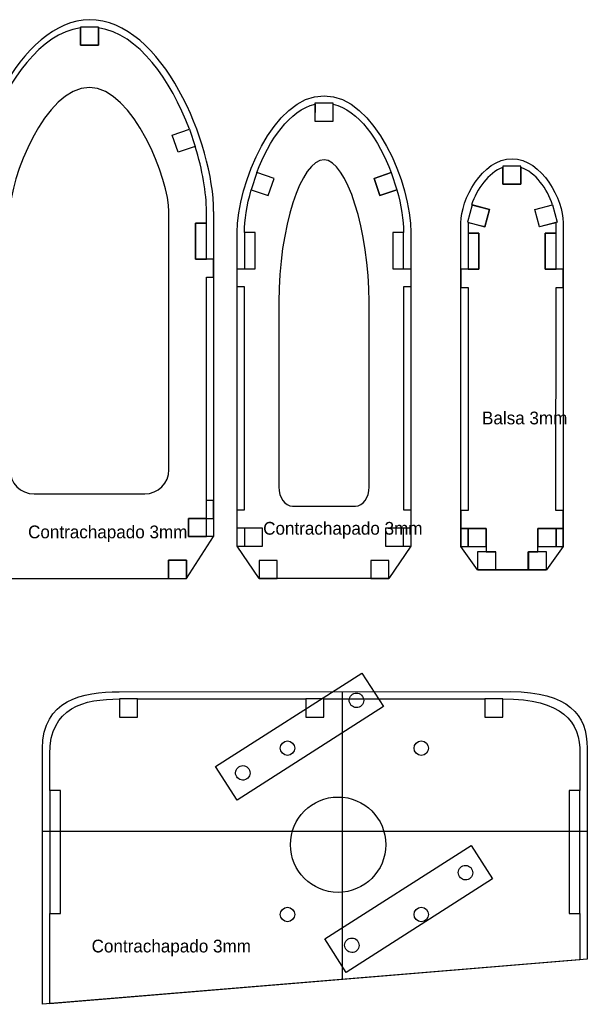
# Model space of a CAD drawing. Header units: millimetres. Extents: x 69 to 698, y -204 to 471.
# Tile 3 of 4: x 223 to 380, y 199 to 471. Entities that reach past the tile are written whole.
import ezdxf

# ---------------------------------------------------------------- set-up
doc = ezdxf.new("R2010")
doc.units = ezdxf.units.MM
doc.layers.add('Cuadernas', color=7, linetype='Continuous')
doc.styles.get("Standard").update_dxf_attribs({"font": 'txt.shx', "bigfont": 'extfont2.shx'})

msp = doc.modelspace()

# ---------------------------------------------------------------- linework, layer by layer
at = {"layer": 'Cuadernas'}
for points in [[(239.63, 464.39), (244.63, 464.39), (244.63, 469.39), (239.63, 469.39), (239.63, 464.39)], [(304.5, 443.39), (309.5, 443.39), (309.5, 448.39), (304.5, 448.39), (304.5, 443.39)], [(356.43, 425.98), (361.43, 425.98), (361.43, 430.98), (356.43, 430.98), (356.43, 425.98)], [(271.48, 405.21), (274.48, 405.21), (274.48, 415.21), (271.48, 415.21), (271.48, 405.21)], [(285, 402.55), (288, 402.55), (288, 412.55), (285, 412.55), (285, 402.55)], [(326, 402.56), (329, 402.56), (329, 412.56), (326, 412.56), (326, 402.56)], [(346.84, 402.42), (349.84, 402.42), (349.84, 412.42), (346.84, 412.42), (346.84, 402.42)], [(368.14, 402.42), (371.14, 402.42), (371.14, 412.42), (368.14, 412.42), (368.14, 402.42)], [(269.48, 328.51), (274.48, 328.51), (274.48, 333.51), (269.48, 333.51), (269.48, 328.51)], [(285, 325.85), (290, 325.85), (290, 330.85), (285, 330.85), (285, 325.85)], [(324, 325.85), (329, 325.85), (329, 330.85), (324, 330.85), (324, 325.85)], [(344.83, 325.72), (346.84, 325.72), (346.84, 330.72), (344.83, 330.72), (344.83, 325.72)], [(346.84, 325.72), (351.84, 325.72), (351.84, 330.72), (346.84, 330.72), (346.84, 325.72)], [(366.14, 325.72), (371.14, 325.72), (371.14, 330.72), (366.14, 330.72), (366.14, 325.72)], [(371.14, 325.72), (373.13, 325.72), (373.13, 330.72), (371.14, 330.72), (371.14, 325.72)], [(349.47, 319.31), (354.47, 319.31), (354.47, 324.31), (349.47, 324.31), (349.47, 319.31)], [(363.5, 319.31), (368.5, 319.31), (368.5, 324.31), (363.5, 324.31), (363.5, 319.31)], [(264.01, 316.94), (269.01, 316.94), (269.01, 321.94), (264.01, 321.94), (264.01, 316.94)], [(289.05, 316.87), (294.05, 316.87), (294.05, 321.87), (289.05, 321.87), (289.05, 316.87)], [(319.96, 316.87), (324.96, 316.87), (324.96, 321.87), (319.96, 321.87), (319.96, 316.87)], [(250.46, 278.6), (255.46, 278.6), (255.46, 283.6), (250.46, 283.6), (250.46, 278.6)], [(301.96, 278.6), (306.96, 278.6), (306.96, 283.6), (301.96, 283.6), (301.96, 278.6)], [(351.45, 278.6), (356.45, 278.6), (356.45, 283.6), (351.45, 283.6), (351.45, 278.6)], [(231.16, 224.22), (234.16, 224.22), (234.16, 258.25), (231.16, 258.25), (231.16, 224.22)], [(374.76, 224.22), (377.76, 224.22), (377.76, 258.25), (374.76, 258.25), (374.76, 224.22)]]:
    msp.add_lwpolyline(points, close=True, dxfattribs=at)
for centre, major_axis in [((296.9, 269.98), (0, 2)), ((333.89, 269.98), (0, 2)), ((310.89, 243.29), (0, 13.18)), ((296.9, 223.98), (0, 2)), ((333.89, 223.98), (0, 2))]:
    msp.add_ellipse(centre, major_axis=major_axis, ratio=1, dxfattribs=at)
for points, knots in [([(276.48, 418.4), (276.49, 436.97), (262.37, 471.44), (242.13, 471.4), (242.13, 471.4), (223.16, 471.44), (207.78, 437.55), (207.78, 418.4), (207.78, 418.4), (207.78, 418.1), (207.78, 412.94), (207.78, 405.21), (207.78, 405.21), (207.78, 405.21), (207.78, 400.2), (207.78, 400.2), (207.78, 400.2), (207.78, 400.2), (207.78, 328.51), (207.78, 328.51), (207.78, 328.51), (207.78, 328.51), (209.78, 328.51), (209.78, 328.51), (209.78, 328.51), (209.78, 328.51), (209.78, 396.08), (209.78, 396.08)], [0, 0, 0, 0, 0.142857, 0.142857, 0.142857, 0.142857, 0.285714, 0.285714, 0.285714, 0.285714, 0.428571, 0.428571, 0.428571, 0.428571, 0.571429, 0.571429, 0.571429, 0.571429, 0.714286, 0.714286, 0.714286, 0.714286, 0.857143, 0.857143, 0.857143, 0.857143, 1, 1, 1, 1]), ([(331, 325.85), (331, 325.85), (331, 412.6), (331, 412.6), (331, 412.6), (331.01, 425.84), (321.14, 450.43), (307, 450.4), (307, 450.4), (292.86, 450.43), (283, 425.84), (283, 412.6), (283, 412.6), (283, 412.6), (283, 325.85), (283, 325.85), (283, 325.85), (283, 325.85), (289.05, 316.87), (289.05, 316.87), (289.05, 316.87), (289.05, 316.87), (324.96, 316.87), (324.96, 316.87), (324.96, 316.87), (324.96, 316.87), (331, 325.85), (331, 325.85)], [0, 0, 0, 0, 0.142857, 0.142857, 0.142857, 0.142857, 0.285714, 0.285714, 0.285714, 0.285714, 0.428571, 0.428571, 0.428571, 0.428571, 0.571429, 0.571429, 0.571429, 0.571429, 0.714286, 0.714286, 0.714286, 0.714286, 0.857143, 0.857143, 0.857143, 0.857143, 1, 1, 1, 1]), ([(269.76, 441.13), (269.76, 441.13), (265.03, 439.53), (265.03, 439.53), (265.03, 439.53), (265.03, 439.53), (266.63, 434.8), (266.63, 434.8), (266.63, 434.8), (266.63, 434.8), (271.36, 436.4), (271.36, 436.4), (271.36, 436.4), (271.36, 436.4), (269.76, 441.13), (269.76, 441.13)], [0, 0, 0, 0, 0.25, 0.25, 0.25, 0.25, 0.5, 0.5, 0.5, 0.5, 0.75, 0.75, 0.75, 0.75, 1, 1, 1, 1]), ([(373.13, 415.29), (373.13, 421.49), (367.32, 433), (358.98, 432.99), (358.98, 432.99), (350.64, 433), (344.83, 421.49), (344.83, 415.29), (344.83, 415.29), (344.83, 415.29), (344.8, 325.72), (344.8, 325.72), (344.8, 325.72), (344.8, 325.72), (349.44, 319.31), (349.44, 319.31), (349.44, 319.31), (349.44, 319.31), (368.47, 319.31), (368.47, 319.31), (368.47, 319.31), (368.47, 319.31), (373.1, 325.72), (373.1, 325.72), (373.1, 325.72), (373.1, 325.72), (373.13, 415.29), (373.13, 415.29)], [0, 0, 0, 0, 0.142857, 0.142857, 0.142857, 0.142857, 0.285714, 0.285714, 0.285714, 0.285714, 0.428571, 0.428571, 0.428571, 0.428571, 0.571429, 0.571429, 0.571429, 0.571429, 0.714286, 0.714286, 0.714286, 0.714286, 0.857143, 0.857143, 0.857143, 0.857143, 1, 1, 1, 1]), ([(288.43, 429.15), (288.43, 429.15), (293.17, 427.55), (293.17, 427.55), (293.17, 427.55), (293.17, 427.55), (291.57, 422.82), (291.57, 422.82), (291.57, 422.82), (291.57, 422.82), (286.83, 424.42), (286.83, 424.42), (286.83, 424.42), (286.83, 424.42), (288.43, 429.15), (288.43, 429.15)], [0, 0, 0, 0, 0.25, 0.25, 0.25, 0.25, 0.5, 0.5, 0.5, 0.5, 0.75, 0.75, 0.75, 0.75, 1, 1, 1, 1]), ([(325.57, 429.15), (325.57, 429.15), (320.83, 427.55), (320.83, 427.55), (320.83, 427.55), (320.83, 427.55), (322.43, 422.82), (322.43, 422.82), (322.43, 422.82), (322.43, 422.82), (327.17, 424.42), (327.17, 424.42), (327.17, 424.42), (327.17, 424.42), (325.57, 429.15), (325.57, 429.15)], [0, 0, 0, 0, 0.25, 0.25, 0.25, 0.25, 0.5, 0.5, 0.5, 0.5, 0.75, 0.75, 0.75, 0.75, 1, 1, 1, 1]), ([(347.92, 420.25), (347.92, 420.25), (352.75, 418.95), (352.75, 418.95), (352.75, 418.95), (352.75, 418.95), (351.45, 414.13), (351.45, 414.13), (351.45, 414.13), (351.45, 414.13), (346.62, 415.42), (346.62, 415.42), (346.62, 415.42), (346.62, 415.42), (347.92, 420.25), (347.92, 420.25)], [0, 0, 0, 0, 0.25, 0.25, 0.25, 0.25, 0.5, 0.5, 0.5, 0.5, 0.75, 0.75, 0.75, 0.75, 1, 1, 1, 1]), ([(370.12, 420.25), (370.12, 420.25), (365.29, 418.95), (365.29, 418.95), (365.29, 418.95), (365.29, 418.95), (366.59, 414.13), (366.59, 414.13), (366.59, 414.13), (366.59, 414.13), (371.42, 415.42), (371.42, 415.42), (371.42, 415.42), (371.42, 415.42), (370.12, 420.25), (370.12, 420.25)], [0, 0, 0, 0, 0.25, 0.25, 0.25, 0.25, 0.5, 0.5, 0.5, 0.5, 0.75, 0.75, 0.75, 0.75, 1, 1, 1, 1]), ([(276.48, 418.4), (276.48, 418.4), (276.48, 328.51), (276.48, 328.51), (276.48, 328.51), (276.48, 328.51), (274.48, 328.51), (274.48, 328.51), (274.48, 328.51), (274.48, 328.51), (274.48, 396.7), (274.48, 396.7)], [0, 0, 0, 0, 0.333333, 0.333333, 0.333333, 0.333333, 0.666667, 0.666667, 0.666667, 0.666667, 1, 1, 1, 1]), ([(317.48, 290.75), (317.48, 290.75), (277.03, 264.91), (277.03, 264.91), (277.03, 264.91), (277.03, 264.91), (282.95, 255.64), (282.95, 255.64), (282.95, 255.64), (282.95, 255.64), (323.4, 281.48), (323.4, 281.48), (323.4, 281.48), (323.4, 281.48), (317.48, 290.75), (317.48, 290.75)], [0, 0, 0, 0, 0.25, 0.25, 0.25, 0.25, 0.5, 0.5, 0.5, 0.5, 0.75, 0.75, 0.75, 0.75, 1, 1, 1, 1]), ([(358.62, 285.62), (358.62, 285.62), (250.35, 285.59), (250.35, 285.59), (250.35, 285.59), (240.26, 285.58), (229.18, 283.25), (229.16, 269.93), (229.16, 269.93), (229.16, 269.93), (229.16, 199.14), (229.16, 199.14), (229.16, 199.14), (229.16, 199.14), (379.75, 211.65), (379.75, 211.65), (379.75, 211.65), (379.75, 211.65), (379.76, 269.98), (379.76, 269.98), (379.76, 269.98), (379.79, 279.21), (374.54, 285.59), (358.62, 285.62)], [0, 0, 0, 0, 0.166667, 0.166667, 0.166667, 0.166667, 0.333333, 0.333333, 0.333333, 0.333333, 0.5, 0.5, 0.5, 0.5, 0.666667, 0.666667, 0.666667, 0.666667, 0.833333, 0.833333, 0.833333, 0.833333, 1, 1, 1, 1]), ([(347.64, 243.08), (347.64, 243.08), (307.19, 217.24), (307.19, 217.24), (307.19, 217.24), (307.19, 217.24), (313.11, 207.97), (313.11, 207.97), (313.11, 207.97), (313.11, 207.97), (353.56, 233.81), (353.56, 233.81), (353.56, 233.81), (353.56, 233.81), (347.64, 243.08), (347.64, 243.08)], [0, 0, 0, 0, 0.25, 0.25, 0.25, 0.25, 0.5, 0.5, 0.5, 0.5, 0.75, 0.75, 0.75, 0.75, 1, 1, 1, 1])]:
    msp.add_open_spline(points, degree=3, knots=knots, dxfattribs=at)
at = {"layer": 'Cuadernas', "color": 254}
for points, knots in [([(209.78, 418.41), (209.78, 423.53), (210.89, 429.9), (212.9, 436.4), (212.9, 436.4), (212.9, 436.4), (217.64, 434.8), (217.64, 434.8), (217.64, 434.8), (217.64, 434.8), (219.24, 439.53), (219.24, 439.53), (219.24, 439.53), (219.24, 439.53), (214.5, 441.13), (214.5, 441.13), (214.5, 441.13), (219.61, 454.68), (228.53, 467.53), (239.63, 469.22), (239.63, 469.22), (239.63, 469.22), (239.63, 464.39), (239.63, 464.39), (239.63, 464.39), (239.63, 464.39), (244.63, 464.39), (244.63, 464.39), (244.63, 464.39), (244.63, 464.39), (244.64, 469.22), (244.64, 469.22), (244.64, 469.22), (255.74, 467.53), (264.66, 454.69), (269.76, 441.14), (269.76, 441.14), (269.76, 441.14), (265.03, 439.53), (265.03, 439.53), (265.03, 439.53), (265.03, 439.53), (266.63, 434.8), (266.63, 434.8), (266.63, 434.8), (266.63, 434.8), (271.38, 436.41), (271.38, 436.41), (271.38, 436.41), (273.39, 429.91), (274.48, 423.53), (274.48, 418.4), (274.48, 418.4), (274.48, 418.4), (274.48, 415.21), (274.48, 415.21), (274.48, 415.21), (274.48, 415.21), (271.48, 415.21), (271.48, 415.21), (271.48, 415.21), (271.48, 415.21), (271.48, 405.21), (271.48, 405.21), (271.48, 405.21), (271.48, 405.21), (276.48, 405.21), (276.48, 405.21), (276.48, 405.21), (276.48, 405.21), (276.48, 400.2), (276.48, 400.2), (276.48, 400.2), (276.48, 400.2), (274.48, 400.2), (274.48, 400.2), (274.48, 400.2), (274.48, 400.2), (274.48, 338.51), (274.48, 338.51), (274.48, 338.51), (274.48, 338.51), (276.48, 338.51), (276.48, 338.51), (276.48, 338.51), (276.48, 338.51), (276.48, 333.51), (276.48, 333.51), (276.48, 333.51), (276.48, 333.51), (269.48, 333.51), (269.48, 333.51), (269.48, 333.51), (269.48, 333.51), (269.48, 328.51), (269.48, 328.51), (269.48, 328.51), (269.48, 328.51), (276.48, 328.51), (276.48, 328.51), (276.48, 328.51), (276.48, 328.51), (269.01, 316.94), (269.01, 316.94), (269.01, 316.94), (269.01, 316.94), (269.01, 321.94), (269.01, 321.94), (269.01, 321.94), (269.01, 321.94), (264.01, 321.94), (264.01, 321.94), (264.01, 321.94), (264.01, 321.94), (264.01, 316.94), (264.01, 316.94), (264.01, 316.94), (264.01, 316.94), (220.26, 316.94), (220.26, 316.94), (220.26, 316.94), (220.26, 316.94), (220.26, 321.94), (220.26, 321.94), (220.26, 321.94), (220.26, 321.94), (215.26, 321.94), (215.26, 321.94), (215.26, 321.94), (215.26, 321.94), (215.26, 316.94), (215.26, 316.94), (215.26, 316.94), (215.26, 316.94), (207.78, 328.51), (207.78, 328.51), (207.78, 328.51), (207.78, 328.51), (214.78, 328.51), (214.78, 328.51), (214.78, 328.51), (214.78, 328.51), (214.78, 333.51), (214.78, 333.51), (214.78, 333.51), (214.78, 333.51), (207.78, 333.51), (207.78, 333.51), (207.78, 333.51), (207.78, 333.51), (207.78, 338.51), (207.78, 338.51), (207.78, 338.51), (207.78, 338.51), (209.78, 338.51), (209.78, 338.51), (209.78, 338.51), (209.78, 338.51), (209.78, 400.21), (209.78, 400.21), (209.78, 400.21), (209.78, 400.21), (207.78, 400.2), (207.78, 400.2), (207.78, 400.2), (207.78, 400.2), (207.78, 405.21), (207.78, 405.21), (207.78, 405.21), (207.78, 405.21), (212.78, 405.21), (212.78, 405.21), (212.78, 405.21), (212.78, 405.21), (212.78, 415.21), (212.78, 415.21), (212.78, 415.21), (212.78, 415.21), (209.78, 415.21), (209.78, 415.21), (209.78, 415.21), (209.78, 415.21), (209.78, 418.41), (209.78, 418.41)], [0, 0, 0, 0, 0.021739, 0.021739, 0.021739, 0.021739, 0.043478, 0.043478, 0.043478, 0.043478, 0.065217, 0.065217, 0.065217, 0.065217, 0.086957, 0.086957, 0.086957, 0.086957, 0.108696, 0.108696, 0.108696, 0.108696, 0.130435, 0.130435, 0.130435, 0.130435, 0.152174, 0.152174, 0.152174, 0.152174, 0.173913, 0.173913, 0.173913, 0.173913, 0.195652, 0.195652, 0.195652, 0.195652, 0.217391, 0.217391, 0.217391, 0.217391, 0.23913, 0.23913, 0.23913, 0.23913, 0.26087, 0.26087, 0.26087, 0.26087, 0.282609, 0.282609, 0.282609, 0.282609, 0.304348, 0.304348, 0.304348, 0.304348, 0.326087, 0.326087, 0.326087, 0.326087, 0.347826, 0.347826, 0.347826, 0.347826, 0.369565, 0.369565, 0.369565, 0.369565, 0.391304, 0.391304, 0.391304, 0.391304, 0.413043, 0.413043, 0.413043, 0.413043, 0.434783, 0.434783, 0.434783, 0.434783, 0.456522, 0.456522, 0.456522, 0.456522, 0.478261, 0.478261, 0.478261, 0.478261, 0.5, 0.5, 0.5, 0.5, 0.521739, 0.521739, 0.521739, 0.521739, 0.543478, 0.543478, 0.543478, 0.543478, 0.565217, 0.565217, 0.565217, 0.565217, 0.586957, 0.586957, 0.586957, 0.586957, 0.608696, 0.608696, 0.608696, 0.608696, 0.630435, 0.630435, 0.630435, 0.630435, 0.652174, 0.652174, 0.652174, 0.652174, 0.673913, 0.673913, 0.673913, 0.673913, 0.695652, 0.695652, 0.695652, 0.695652, 0.717391, 0.717391, 0.717391, 0.717391, 0.73913, 0.73913, 0.73913, 0.73913, 0.76087, 0.76087, 0.76087, 0.76087, 0.782609, 0.782609, 0.782609, 0.782609, 0.804348, 0.804348, 0.804348, 0.804348, 0.826087, 0.826087, 0.826087, 0.826087, 0.847826, 0.847826, 0.847826, 0.847826, 0.869565, 0.869565, 0.869565, 0.869565, 0.891304, 0.891304, 0.891304, 0.891304, 0.913043, 0.913043, 0.913043, 0.913043, 0.934783, 0.934783, 0.934783, 0.934783, 0.956522, 0.956522, 0.956522, 0.956522, 0.978261, 0.978261, 0.978261, 0.978261, 1, 1, 1, 1]), ([(242.13, 452.7), (254.44, 452.62), (264.13, 426.8), (264.13, 418.4), (264.13, 418.4), (264.13, 418.4), (264.13, 346.99), (264.13, 346.99), (264.13, 346.99), (264.13, 343.31), (261.12, 340.3), (257.44, 340.3), (257.44, 340.3), (257.44, 340.3), (226.82, 340.3), (226.82, 340.3), (226.82, 340.3), (223.14, 340.3), (220.13, 343.31), (220.13, 346.99), (220.13, 346.99), (220.13, 346.99), (220.13, 418.4), (220.13, 418.4), (220.13, 418.4), (220.13, 427.15), (229.78, 452.78), (242.13, 452.7)], [0, 0, 0, 0, 0.142857, 0.142857, 0.142857, 0.142857, 0.285714, 0.285714, 0.285714, 0.285714, 0.428571, 0.428571, 0.428571, 0.428571, 0.571429, 0.571429, 0.571429, 0.571429, 0.714286, 0.714286, 0.714286, 0.714286, 0.857143, 0.857143, 0.857143, 0.857143, 1, 1, 1, 1]), ([(331, 330.85), (331, 330.85), (331, 335.85), (331, 335.85), (331, 335.85), (331, 335.85), (329, 335.85), (329, 335.85), (329, 335.85), (329, 335.85), (329, 397.55), (329, 397.55), (329, 397.55), (329, 397.55), (331, 397.54), (331, 397.54), (331, 397.54), (331, 397.54), (331, 402.55), (331, 402.55), (331, 402.55), (331, 402.55), (326, 402.56), (326, 402.56), (326, 402.56), (326, 402.56), (326, 412.56), (326, 412.56), (326, 412.56), (326, 412.56), (329, 412.56), (329, 412.56), (329, 412.56), (329, 412.56), (329, 412.6), (329, 412.6), (329, 412.6), (329, 415.97), (328.35, 420.13), (327.14, 424.4), (327.14, 424.4), (327.14, 424.4), (322.43, 422.82), (322.43, 422.82), (322.43, 422.82), (322.43, 422.82), (320.83, 427.55), (320.83, 427.55), (320.83, 427.55), (320.83, 427.55), (325.57, 429.15), (325.57, 429.15), (325.57, 429.15), (322.19, 438.1), (316.53, 446.47), (309.51, 448.11), (309.51, 448.11), (309.51, 448.11), (309.5, 443.39), (309.5, 443.39), (309.5, 443.39), (309.5, 443.39), (304.5, 443.39), (304.5, 443.39), (304.5, 443.39), (304.5, 443.39), (304.51, 448.11), (304.51, 448.11), (304.51, 448.11), (297.48, 446.48), (291.81, 438.11), (288.43, 429.15), (288.43, 429.15), (288.43, 429.15), (293.17, 427.55), (293.17, 427.55), (293.17, 427.55), (293.17, 427.55), (291.57, 422.82), (291.57, 422.82), (291.57, 422.82), (291.57, 422.82), (286.87, 424.4), (286.87, 424.4), (286.87, 424.4), (285.66, 420.13), (285, 415.97), (285, 412.6), (285, 412.6), (285, 412.6), (285, 412.55), (285, 412.55), (285, 412.55), (285, 412.55), (288, 412.55), (288, 412.55), (288, 412.55), (288, 412.55), (288, 402.55), (288, 402.55), (288, 402.55), (288, 402.55), (283, 402.55), (283, 402.55), (283, 402.55), (283, 402.55), (283, 397.54), (283, 397.54), (283, 397.54), (283, 397.54), (285, 397.54), (285, 397.54), (285, 397.54), (285, 397.54), (285, 335.85), (285, 335.85), (285, 335.85), (285, 335.85), (283, 335.85), (283, 335.85), (283, 335.85), (283, 335.85), (283, 330.85), (283, 330.85), (283, 330.85), (283, 330.85), (290, 330.85), (290, 330.85), (290, 330.85), (290, 330.85), (290, 325.85), (290, 325.85), (290, 325.85), (290, 325.85), (283, 325.85), (283, 325.85), (283, 325.85), (283, 325.85), (289.05, 316.87), (289.05, 316.87), (289.05, 316.87), (289.05, 316.87), (289.05, 321.87), (289.05, 321.87), (289.05, 321.87), (289.05, 321.87), (294.05, 321.87), (294.05, 321.87), (294.05, 321.87), (294.05, 321.87), (294.05, 316.87), (294.05, 316.87), (294.05, 316.87), (294.05, 316.87), (319.96, 316.87), (319.96, 316.87), (319.96, 316.87), (319.96, 316.87), (319.96, 321.87), (319.96, 321.87), (319.96, 321.87), (319.96, 321.87), (324.96, 321.87), (324.96, 321.87), (324.96, 321.87), (324.96, 321.87), (324.96, 316.87), (324.96, 316.87), (324.96, 316.87), (324.96, 316.87), (331, 325.85), (331, 325.85), (331, 325.85), (331, 325.85), (324, 325.85), (324, 325.85), (324, 325.85), (324, 325.85), (324, 330.85), (324, 330.85), (324, 330.85), (324, 330.85), (331, 330.85), (331, 330.85)], [0, 0, 0, 0, 0.021739, 0.021739, 0.021739, 0.021739, 0.043478, 0.043478, 0.043478, 0.043478, 0.065217, 0.065217, 0.065217, 0.065217, 0.086957, 0.086957, 0.086957, 0.086957, 0.108696, 0.108696, 0.108696, 0.108696, 0.130435, 0.130435, 0.130435, 0.130435, 0.152174, 0.152174, 0.152174, 0.152174, 0.173913, 0.173913, 0.173913, 0.173913, 0.195652, 0.195652, 0.195652, 0.195652, 0.217391, 0.217391, 0.217391, 0.217391, 0.23913, 0.23913, 0.23913, 0.23913, 0.26087, 0.26087, 0.26087, 0.26087, 0.282609, 0.282609, 0.282609, 0.282609, 0.304348, 0.304348, 0.304348, 0.304348, 0.326087, 0.326087, 0.326087, 0.326087, 0.347826, 0.347826, 0.347826, 0.347826, 0.369565, 0.369565, 0.369565, 0.369565, 0.391304, 0.391304, 0.391304, 0.391304, 0.413043, 0.413043, 0.413043, 0.413043, 0.434783, 0.434783, 0.434783, 0.434783, 0.456522, 0.456522, 0.456522, 0.456522, 0.478261, 0.478261, 0.478261, 0.478261, 0.5, 0.5, 0.5, 0.5, 0.521739, 0.521739, 0.521739, 0.521739, 0.543478, 0.543478, 0.543478, 0.543478, 0.565217, 0.565217, 0.565217, 0.565217, 0.586957, 0.586957, 0.586957, 0.586957, 0.608696, 0.608696, 0.608696, 0.608696, 0.630435, 0.630435, 0.630435, 0.630435, 0.652174, 0.652174, 0.652174, 0.652174, 0.673913, 0.673913, 0.673913, 0.673913, 0.695652, 0.695652, 0.695652, 0.695652, 0.717391, 0.717391, 0.717391, 0.717391, 0.73913, 0.73913, 0.73913, 0.73913, 0.76087, 0.76087, 0.76087, 0.76087, 0.782609, 0.782609, 0.782609, 0.782609, 0.804348, 0.804348, 0.804348, 0.804348, 0.826087, 0.826087, 0.826087, 0.826087, 0.847826, 0.847826, 0.847826, 0.847826, 0.869565, 0.869565, 0.869565, 0.869565, 0.891304, 0.891304, 0.891304, 0.891304, 0.913043, 0.913043, 0.913043, 0.913043, 0.934783, 0.934783, 0.934783, 0.934783, 0.956522, 0.956522, 0.956522, 0.956522, 0.978261, 0.978261, 0.978261, 0.978261, 1, 1, 1, 1]), ([(319.5, 393.38), (319.5, 393.38), (319.5, 342.25), (319.5, 342.25), (319.5, 342.25), (319.5, 339.31), (317.79, 336.9), (315.7, 336.9), (315.7, 336.9), (315.7, 336.9), (298.3, 336.9), (298.3, 336.9), (298.3, 336.9), (296.21, 336.9), (294.5, 339.31), (294.5, 342.25), (294.5, 342.25), (294.5, 342.25), (294.5, 393.38), (294.5, 393.38), (294.5, 393.38), (294.5, 413.97), (300.65, 432.69), (307, 432.69), (307, 432.69), (313.15, 432.69), (319.5, 413.06), (319.5, 393.38)], [0, 0, 0, 0, 0.142857, 0.142857, 0.142857, 0.142857, 0.285714, 0.285714, 0.285714, 0.285714, 0.428571, 0.428571, 0.428571, 0.428571, 0.571429, 0.571429, 0.571429, 0.571429, 0.714286, 0.714286, 0.714286, 0.714286, 0.857143, 0.857143, 0.857143, 0.857143, 1, 1, 1, 1]), ([(349.84, 412.42), (349.84, 412.42), (346.84, 412.42), (346.84, 412.42), (346.84, 412.42), (346.84, 412.42), (346.84, 415.3), (346.84, 415.3), (346.84, 415.3), (346.84, 415.3), (351.42, 414.14), (351.42, 414.14), (351.42, 414.14), (351.42, 414.14), (352.72, 418.97), (352.72, 418.97), (352.72, 418.97), (352.72, 418.97), (347.79, 420.26), (347.79, 420.26), (347.79, 420.26), (349.27, 424.54), (352.36, 429.13), (356.41, 430.56), (356.41, 430.56), (356.41, 430.56), (356.4, 425.99), (356.4, 425.99), (356.4, 425.99), (356.4, 425.99), (361.4, 425.99), (361.4, 425.99), (361.4, 425.99), (361.4, 425.99), (361.4, 430.61), (361.4, 430.61), (361.4, 430.61), (365.54, 429.26), (368.69, 424.6), (370.19, 420.26), (370.19, 420.26), (370.19, 420.26), (365.27, 418.97), (365.27, 418.97), (365.27, 418.97), (365.27, 418.97), (366.56, 414.14), (366.56, 414.14), (366.56, 414.14), (366.56, 414.14), (371.14, 415.3), (371.14, 415.3), (371.14, 415.3), (371.14, 415.3), (371.14, 412.41), (371.14, 412.41), (371.14, 412.41), (371.14, 412.41), (368.14, 412.41), (368.14, 412.41), (368.14, 412.41), (368.14, 412.41), (368.14, 402.42), (368.14, 402.42), (368.14, 402.42), (368.14, 402.42), (371.14, 402.42), (371.14, 402.42), (371.14, 402.42), (371.14, 402.42), (373.13, 402.42), (373.13, 402.42), (373.13, 402.42), (373.13, 402.42), (373.13, 397.42), (373.13, 397.42), (373.13, 397.42), (373.13, 397.42), (371.14, 397.42), (371.14, 397.42), (371.14, 397.42), (371.14, 397.42), (371.11, 335.73), (371.11, 335.73), (371.11, 335.73), (371.11, 335.73), (373.1, 335.73), (373.1, 335.73), (373.1, 335.73), (373.1, 335.73), (373.1, 330.73), (373.1, 330.73), (373.1, 330.73), (373.1, 330.73), (366.11, 330.73), (366.11, 330.73), (366.11, 330.73), (366.11, 330.73), (366.11, 325.73), (366.11, 325.73), (366.11, 325.73), (366.11, 325.73), (366.11, 324.32), (366.11, 324.32), (366.11, 324.32), (366.11, 324.32), (363.47, 324.32), (363.47, 324.32), (363.47, 324.32), (363.47, 324.32), (363.47, 319.32), (363.47, 319.32), (363.47, 319.32), (363.47, 319.32), (354.44, 319.32), (354.44, 319.32), (354.44, 319.32), (354.44, 319.32), (354.44, 324.32), (354.44, 324.32), (354.44, 324.32), (354.44, 324.32), (351.81, 324.32), (351.81, 324.32), (351.81, 324.32), (351.81, 324.32), (351.81, 330.73), (351.81, 330.73), (351.81, 330.73), (351.81, 330.73), (344.8, 330.73), (344.8, 330.73), (344.8, 330.73), (344.8, 330.73), (344.8, 335.73), (344.8, 335.73), (344.8, 335.73), (344.8, 335.73), (346.81, 335.73), (346.81, 335.73), (346.81, 335.73), (346.81, 335.73), (346.84, 397.42), (346.84, 397.42), (346.84, 397.42), (346.84, 397.42), (344.83, 397.42), (344.83, 397.42), (344.83, 397.42), (344.83, 397.42), (344.83, 402.42), (344.83, 402.42), (344.83, 402.42), (344.83, 402.42), (349.84, 402.42), (349.84, 402.42), (349.84, 402.42), (349.84, 402.42), (349.84, 412.42), (349.84, 412.42)], [0, 0, 0, 0, 0.025, 0.025, 0.025, 0.025, 0.05, 0.05, 0.05, 0.05, 0.075, 0.075, 0.075, 0.075, 0.1, 0.1, 0.1, 0.1, 0.125, 0.125, 0.125, 0.125, 0.15, 0.15, 0.15, 0.15, 0.175, 0.175, 0.175, 0.175, 0.2, 0.2, 0.2, 0.2, 0.225, 0.225, 0.225, 0.225, 0.25, 0.25, 0.25, 0.25, 0.275, 0.275, 0.275, 0.275, 0.3, 0.3, 0.3, 0.3, 0.325, 0.325, 0.325, 0.325, 0.35, 0.35, 0.35, 0.35, 0.375, 0.375, 0.375, 0.375, 0.4, 0.4, 0.4, 0.4, 0.425, 0.425, 0.425, 0.425, 0.45, 0.45, 0.45, 0.45, 0.475, 0.475, 0.475, 0.475, 0.5, 0.5, 0.5, 0.5, 0.525, 0.525, 0.525, 0.525, 0.55, 0.55, 0.55, 0.55, 0.575, 0.575, 0.575, 0.575, 0.6, 0.6, 0.6, 0.6, 0.625, 0.625, 0.625, 0.625, 0.65, 0.65, 0.65, 0.65, 0.675, 0.675, 0.675, 0.675, 0.7, 0.7, 0.7, 0.7, 0.725, 0.725, 0.725, 0.725, 0.75, 0.75, 0.75, 0.75, 0.775, 0.775, 0.775, 0.775, 0.8, 0.8, 0.8, 0.8, 0.825, 0.825, 0.825, 0.825, 0.85, 0.85, 0.85, 0.85, 0.875, 0.875, 0.875, 0.875, 0.9, 0.9, 0.9, 0.9, 0.925, 0.925, 0.925, 0.925, 0.95, 0.95, 0.95, 0.95, 0.975, 0.975, 0.975, 0.975, 1, 1, 1, 1]), ([(356.45, 283.6), (356.45, 283.6), (356.45, 283.6), (356.45, 283.6), (356.45, 283.6), (356.45, 283.6), (356.45, 278.6), (356.45, 278.6), (356.45, 278.6), (356.45, 278.6), (351.45, 278.6), (351.45, 278.6), (351.45, 278.6), (351.45, 278.6), (351.46, 283.6), (351.46, 283.6), (351.46, 283.6), (351.46, 283.6), (306.96, 283.6), (306.96, 283.6), (306.96, 283.6), (306.96, 283.6), (306.96, 278.6), (306.96, 278.6), (306.96, 278.6), (306.96, 278.6), (301.96, 278.6), (301.96, 278.6), (301.96, 278.6), (301.96, 278.6), (301.96, 283.6), (301.96, 283.6), (301.96, 283.6), (301.96, 283.6), (255.46, 283.6), (255.46, 283.6), (255.46, 283.6), (255.46, 283.6), (255.46, 278.6), (255.46, 278.6), (255.46, 278.6), (255.46, 278.6), (250.46, 278.6), (250.46, 278.6), (250.46, 278.6), (250.46, 278.6), (250.46, 283.6), (250.46, 283.6), (250.46, 283.6), (240.65, 283.59), (231.18, 281.32), (231.16, 268.35), (231.16, 268.35), (231.16, 268.35), (231.16, 258.25), (231.16, 258.25), (231.16, 258.25), (231.16, 258.25), (234.16, 258.25), (234.16, 258.25), (234.16, 258.25), (234.16, 258.25), (234.16, 224.22), (234.16, 224.22), (234.16, 224.22), (234.16, 224.22), (231.15, 224.22), (231.15, 224.22), (231.15, 224.22), (231.15, 224.22), (231.16, 199.31), (231.16, 199.31), (231.16, 199.31), (231.16, 199.31), (377.75, 211.48), (377.75, 211.48), (377.75, 211.48), (377.75, 211.48), (377.76, 224.22), (377.76, 224.22), (377.76, 224.22), (377.76, 224.22), (374.76, 224.22), (374.76, 224.22), (374.76, 224.22), (374.76, 224.22), (374.76, 258.25), (374.76, 258.25), (374.76, 258.25), (374.76, 258.25), (377.76, 258.25), (377.76, 258.25), (377.76, 258.25), (377.76, 258.25), (377.76, 268.4), (377.76, 268.4), (377.76, 268.4), (377.79, 277.44), (372.95, 283.6), (356.45, 283.6)], [0, 0, 0, 0, 0.04, 0.04, 0.04, 0.04, 0.08, 0.08, 0.08, 0.08, 0.12, 0.12, 0.12, 0.12, 0.16, 0.16, 0.16, 0.16, 0.2, 0.2, 0.2, 0.2, 0.24, 0.24, 0.24, 0.24, 0.28, 0.28, 0.28, 0.28, 0.32, 0.32, 0.32, 0.32, 0.36, 0.36, 0.36, 0.36, 0.4, 0.4, 0.4, 0.4, 0.44, 0.44, 0.44, 0.44, 0.48, 0.48, 0.48, 0.48, 0.52, 0.52, 0.52, 0.52, 0.56, 0.56, 0.56, 0.56, 0.6, 0.6, 0.6, 0.6, 0.64, 0.64, 0.64, 0.64, 0.68, 0.68, 0.68, 0.68, 0.72, 0.72, 0.72, 0.72, 0.76, 0.76, 0.76, 0.76, 0.8, 0.8, 0.8, 0.8, 0.84, 0.84, 0.84, 0.84, 0.88, 0.88, 0.88, 0.88, 0.92, 0.92, 0.92, 0.92, 0.96, 0.96, 0.96, 0.96, 1, 1, 1, 1])]:
    msp.add_open_spline(points, degree=3, knots=knots, dxfattribs=at)
at = {"layer": 'Cuadernas'}
for points in [[(312, 285.61), (312, 285.61), (312, 205.99), (312, 205.99)], [(379.74, 246.91), (379.74, 246.91), (229.14, 246.91), (229.14, 246.91)]]:
    msp.add_open_spline(points, degree=3, dxfattribs=at)
at = {"layer": 'Cuadernas', "color": 1}
for points in [[(314.88, 284.91), (313.95, 284.31), (313.68, 283.07), (314.27, 282.14), (314.27, 282.14), (314.87, 281.22), (316.11, 280.94), (317.04, 281.53), (317.04, 281.53), (317.96, 282.13), (318.24, 283.37), (317.64, 284.3), (317.64, 284.3), (317.05, 285.23), (315.81, 285.5), (314.88, 284.91)], [(283.46, 264.83), (282.53, 264.24), (282.25, 263), (282.85, 262.07), (282.85, 262.07), (283.44, 261.14), (284.68, 260.87), (285.61, 261.46), (285.61, 261.46), (286.54, 262.05), (286.81, 263.29), (286.22, 264.22), (286.22, 264.22), (285.63, 265.15), (284.38, 265.42), (283.46, 264.83)], [(345.04, 237.23), (344.11, 236.64), (343.84, 235.4), (344.43, 234.47), (344.43, 234.47), (345.03, 233.54), (346.27, 233.27), (347.2, 233.86), (347.2, 233.86), (348.12, 234.46), (348.4, 235.7), (347.8, 236.63), (347.8, 236.63), (347.21, 237.55), (345.97, 237.83), (345.04, 237.23)], [(313.62, 217.16), (312.69, 216.57), (312.41, 215.33), (313.01, 214.4), (313.01, 214.4), (313.6, 213.47), (314.84, 213.2), (315.77, 213.79), (315.77, 213.79), (316.7, 214.38), (316.97, 215.62), (316.38, 216.55), (316.38, 216.55), (315.79, 217.48), (314.54, 217.75), (313.62, 217.16)]]:
    msp.add_open_spline(points, degree=3, knots=[0, 0, 0, 0, 0.25, 0.25, 0.25, 0.25, 0.5, 0.5, 0.5, 0.5, 0.75, 0.75, 0.75, 0.75, 1, 1, 1, 1], dxfattribs=at)

# ---------------------------------------------------------------- texts
at = {"layer": 'Cuadernas', "char_height": 3.5278, "attachment_point": 1}
for s, insert in [('\\fAvantGarde Bk BT;Balsa 3mm', (350.68, 363.06)), ('\\fAvantGarde Bk BT;Contrachapado 3mm', (290.17, 332.55)), ('\\fAvantGarde Bk BT;Contrachapado 3mm', (225.17, 331.55)), ('\\fAvantGarde Bk BT;Contrachapado 3mm', (242.74, 217.02))]:
    msp.add_mtext(s, dxfattribs=dict(at, insert=insert))

doc.saveas('drawing.dxf')
